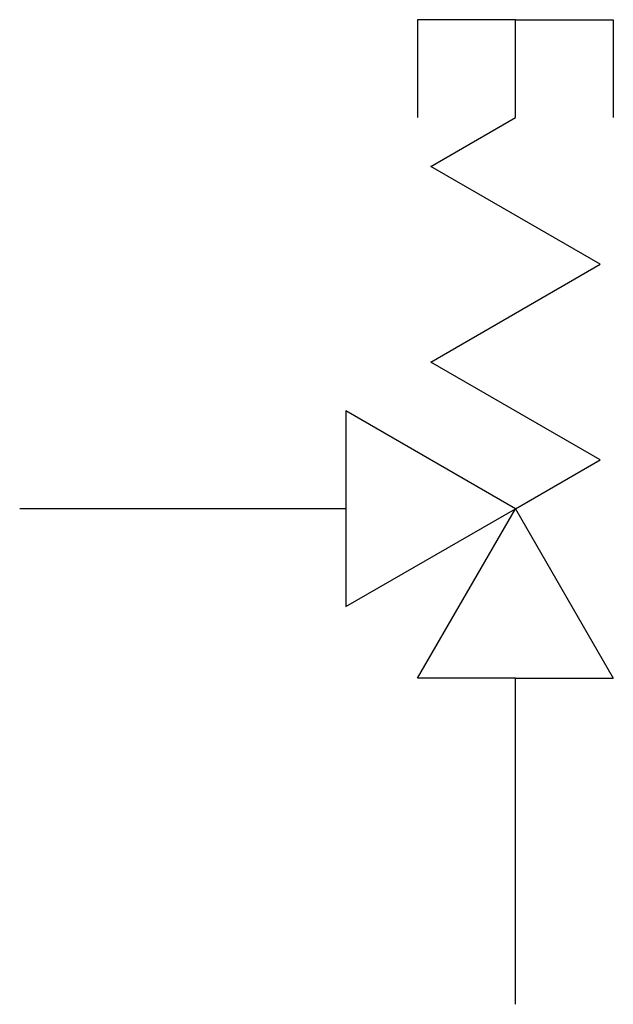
# Model space of a CAD drawing. Extents: x 72.2 to 90.4, y 239.3 to 269.5.
import ezdxf

# ---------------------------------------------------------------- set-up
doc = ezdxf.new("R2010")
doc.units = 0
doc.header["$MEASUREMENT"] = 0
doc.layers.add('KADER25', color=3, linetype='CONTINUOUS')

msp = doc.modelspace()

# ---------------------------------------------------------------- linework, layer by layer
at = {"layer": 'KADER25', "color": 0}
for p, q in [((87.387, 269.533), (84.387, 269.533)), ((84.387, 269.533), (84.387, 266.533)), ((87.387, 266.533), (87.387, 269.533)), ((87.387, 269.533), (90.387, 269.533)), ((90.387, 269.533), (90.387, 266.533)), ((84.789, 265.033), (87.387, 266.533)), ((89.985, 262.033), (84.789, 265.033)), ((84.789, 259.033), (89.985, 262.033)), ((89.985, 256.033), (84.789, 259.033)), ((87.387, 254.533), (82.191, 257.533)), ((82.191, 257.533), (82.191, 251.533)), ((87.387, 254.533), (89.985, 256.033)), ((82.191, 254.533), (72.191, 254.533)), ((82.191, 251.533), (87.387, 254.533)), ((84.387, 249.336), (87.387, 254.533)), ((87.387, 254.533), (90.387, 249.336)), ((87.387, 249.336), (84.387, 249.336)), ((87.387, 239.336), (87.387, 249.336)), ((87.387, 249.336), (90.387, 249.336))]:
    msp.add_line(p, q, dxfattribs=at)

doc.saveas('drawing.dxf')
